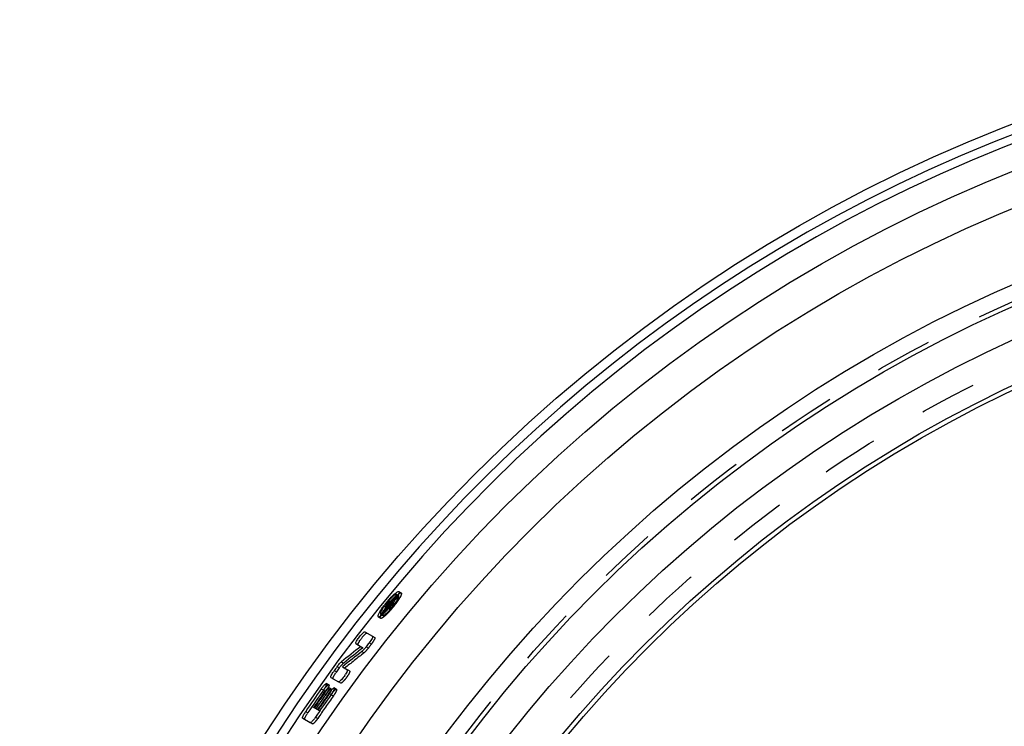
# Model space of a CAD drawing. Header units: millimetres. Extents: x 318 to 682, y 318 to 683.
# Tile 3 of 5: x 322 to 435, y 597 to 678. Entities that reach past the tile are written whole.
import ezdxf

# ---------------------------------------------------------------- set-up
doc = ezdxf.new("R2010")
doc.units = ezdxf.units.MM
doc.header["$LTSCALE"] = 65.185185
doc.linetypes.add('HIDDEN', pattern=[0.2, 0.1, -0.1])
doc.layers.add('KONST.EL_MIT_GEO', color=7, linetype='CONTINUOUS')
doc.layers.add('RUNDUNGEN', color=7, linetype='CONTINUOUS')

msp = doc.modelspace()

# ---------------------------------------------------------------- linework, layer by layer
at = {"layer": 'KONST.EL_MIT_GEO', "color": 7, "linetype": 'Continuous'}
for p, q in [((365.57, 611.76), (365.75, 611.66)), ((364.24, 610.41), (364.54, 610.23)), ((364.46, 610.6), (364.55, 610.72)), ((364.46, 610.6), (364.72, 610.45)), ((364.55, 610.55), (364.64, 610.66)), ((364.59, 610.53), (364.65, 610.6)), ((364.64, 610.66), (364.71, 610.63)), ((364.65, 610.6), (364.68, 610.6)), ((364.69, 610.8), (364.86, 610.7)), ((364.72, 610.62), (364.74, 610.62)), ((364.82, 610.82), (364.94, 610.85)), ((364.82, 610.82), (364.99, 610.72)), ((364.84, 611.04), (364.88, 611.02)), ((364.86, 610.66), (364.89, 610.67)), ((363.76, 609.54), (363.94, 609.43)), ((361.96, 607.52), (362.84, 607.01)), ((360.92, 606.16), (361.74, 605.68)), ((358.78, 603.53), (359.04, 603.38)), ((359.27, 604.08), (359.53, 603.93)), ((359.39, 603.5), (359.96, 603.18)), ((358.08, 602.3), (358.96, 601.79)), ((358.45, 603.07), (358.71, 602.92)), ((356.96, 600.98), (357.22, 600.84)), ((357.24, 600.5), (357.5, 600.35)), ((357.84, 600.48), (358.1, 600.33)), ((355.93, 598.97), (356.8, 598.46)), ((355.19, 598.41), (355.45, 598.26)), ((354.85, 597.63), (355.72, 597.13))]:
    msp.add_line(p, q, dxfattribs=at)
at = {"layer": 'KONST.EL_MIT_GEO', "color": 8, "linetype": 'HIDDEN'}
for p, q in [((365.75, 611.66), (365.83, 611.61)), ((365.84, 612.1), (366.1, 611.95)), ((364.51, 610.74), (364.64, 610.66)), ((364.54, 610.23), (364.8, 610.08)), ((364.65, 610.6), (364.91, 610.45)), ((364.66, 610.81), (364.69, 610.8)), ((364.71, 610.63), (364.9, 610.51)), ((364.72, 610.45), (364.81, 610.57)), ((364.72, 610.45), (364.98, 610.3)), ((364.78, 610.75), (365.15, 610.52)), ((364.81, 610.4), (364.9, 610.51)), ((364.85, 610.38), (364.91, 610.45)), ((365.34, 610.75), (364.88, 611.02)), ((364.91, 610.45), (365.15, 610.52)), ((364.99, 610.72), (365.07, 610.67)), ((363.75, 609.05), (363.5, 609.2)), ((363.94, 609.43), (364.02, 609.39)), ((362.84, 607.01), (363.1, 606.86)), ((362.1, 605.8), (362.36, 605.65)), ((362.45, 606.25), (362.7, 606.1)), ((361.6, 605.26), (361.86, 605.11)), ((360.21, 603.03), (359.96, 603.18)), ((357.84, 601.46), (357.58, 601.61)), ((358.12, 600.97), (357.86, 601.12)), ((358.72, 600.95), (358.46, 601.1)), ((359.21, 601.65), (358.96, 601.79)), ((357.22, 600.84), (357.48, 600.69)), ((357.5, 600.35), (357.75, 600.2)), ((358.1, 600.33), (358.35, 600.18)), ((356.32, 597.76), (356.58, 597.61)), ((355.72, 597.13), (355.98, 596.98))]:
    msp.add_line(p, q, dxfattribs=at)
at = {"layer": 'KONST.EL_MIT_GEO', "color": 7, "linetype": 'Continuous'}
for radius in [177.5, 172.44, 168.5, 160.5, 158.2, 154.7, 150, 149.5]:
    msp.add_circle((500, 500), radius, dxfattribs=at)
at = {"layer": 'KONST.EL_MIT_GEO', "color": 8, "linetype": 'HIDDEN'}
for radius in [158.7, 152]:
    msp.add_circle((500, 500), radius, dxfattribs=at)
at = {"layer": 'KONST.EL_MIT_GEO', "color": 7, "linetype": 'Continuous'}
for centre, radius, start, end in [((371.57, 605.05), 9.22, 137.3064, 138.2756), ((371.09, 605.5), 8.56, 136.2926, 137.3092), ((370.46, 606.1), 7.69, 135.2045, 136.2962), ((369.8, 606.75), 6.76, 134.0182, 135.2067), ((361.42, 613.67), 4.65, 326.438, 328.5631), ((367.73, 607.79), 4.43, 146.914, 149.1491), ((368.85, 607.06), 5.76, 145.0877, 146.9409), ((369.69, 606.48), 6.78, 143.4098, 145.103), ((372.19, 604.5), 10.04, 141.0125, 142.8441), ((370.33, 606), 7.58, 141.7921, 143.4125), ((372.34, 604.38), 10.23, 140.1141, 141.0193), ((370.69, 605.72), 8.03, 140.2314, 141.8044), ((372.26, 604.44), 10.14, 139.2067, 140.1163), ((370.24, 606.1), 7.45, 137.0488, 140.279), ((356.95, 616.9), 10.24, 317.6823, 318.5547), ((371.97, 604.69), 9.75, 138.275, 139.209), ((356.45, 617.35), 10.92, 318.5536, 319.388), ((356.08, 617.66), 11.39, 319.3859, 320.1951), ((358.06, 616.05), 8.77, 320.0479, 321.9236), ((355.96, 617.76), 11.55, 320.1931, 320.9952), ((356.03, 617.71), 11.47, 320.9943, 321.8002), ((358.31, 615.85), 8.45, 321.9245, 322.4803), ((358.62, 615.62), 8.07, 322.4782, 323.1967), ((356.28, 617.51), 11.15, 321.7982, 322.6192), ((358.99, 615.34), 7.6, 323.1966, 323.9725), ((357.48, 616.61), 9.65, 322.5606, 325.2863), ((359.39, 615.05), 7.1, 323.9712, 324.7556), ((360.18, 614.49), 6.14, 324.7283, 326.4642), ((358.75, 615.22), 7.77, 314.6911, 316.802), ((357.58, 616.34), 9.4, 316.76, 317.685), ((365.31, 603.9), 4.71, 142.5844, 144.3913), ((365.35, 603.87), 4.76, 140.8428, 142.5869), ((363.53, 605.05), 2.59, 148.3987, 151.0833), ((358.06, 608.87), 5.07, 321.6375, 322.7282), ((362.22, 600.34), 4.65, 144.1244, 145.9518), ((362.48, 600.19), 4.65, 144.1144, 145.9419), ((355.91, 605.09), 4.54, 325.7705, 327.576), ((353.21, 603.65), 4.91, 324.9279, 326.683), ((353.48, 603.16), 4.91, 325.0026, 326.7601), ((359.53, 599.09), 2.68, 136.6138, 138.8895), ((361.59, 597.85), 4.58, 141.216, 144.9344), ((354.08, 603.15), 4.91, 324.8972, 326.6545), ((358.81, 595.95), 4.37, 147.7337, 149.6075), ((359.03, 595.82), 4.63, 145.9284, 147.7557), ((359.29, 595.67), 4.63, 145.9215, 147.7489)]:
    msp.add_arc(centre, radius, start, end, dxfattribs=at)
at = {"layer": 'KONST.EL_MIT_GEO', "color": 8, "linetype": 'HIDDEN'}
for centre, radius, start, end in [((371.34, 605.35), 8.55, 136.2712, 137.2883), ((370.72, 605.95), 7.69, 135.1825, 136.2748), ((370.05, 606.61), 6.75, 133.9952, 135.1846), ((369.38, 607.3), 5.79, 132.6853, 134.0007), ((371.19, 605.28), 8.48, 143.4624, 145.8102), ((372.02, 604.67), 9.51, 142.8278, 143.4986), ((372.36, 604.41), 9.94, 141.8227, 142.8269), ((372.57, 604.25), 10.2, 140.2145, 141.8244), ((372.53, 604.28), 10.15, 139.1866, 140.2183), ((366.61, 609.1), 2.37, 137.5767, 141.0219), ((358.81, 615.48), 8.12, 317.3653, 320.3253), ((372.29, 604.48), 9.84, 138.5715, 139.1861), ((366.27, 609.42), 1.9, 135.1093, 137.6232), ((371.89, 604.84), 9.31, 137.289, 138.5782), ((358.3, 615.91), 8.79, 320.278, 321.7144), ((358.7, 615.6), 8.29, 321.7031, 323.1838), ((359.46, 615.04), 7.34, 323.179, 324.7404), ((361.05, 598.15), 4.68, 143.5769, 144.9228)]:
    msp.add_arc(centre, radius, start, end, dxfattribs=at)
at = {"layer": 'KONST.EL_MIT_GEO', "color": 7, "linetype": 'Continuous'}
for centre, major_axis, ratio, start_param, end_param in [((504.86, 497.19), (156.35, -90.27), 0.999517, 2.984902, 2.987293), ((504.85, 497.2), (156.08, -90.11), 0.999517, 2.985439, 2.987029), ((504.85, 497.2), (156.04, -90.09), 0.999517, 2.985395, 2.986986), ((279.53, 81.76), (272.78, 517.48), 0.58887, 0.520306, 0.520418), ((279.53, 81.76), (272.78, 517.48), 0.58887, 0.519949, 0.520246), ((504.85, 497.2), (156.04, -90.09), 0.999517, 2.982241, 2.983871), ((279.28, 81.28), (273.1, 518.08), 0.58887, 0.519024, 0.519378), ((476.39, 446.48), (81.93, 185.69), 0.957565, 1.058963, 1.073005), ((476.43, 446.57), (81.8, 185.39), 0.957565, 1.058765, 1.072832), ((504.83, 497.21), (155.32, -89.67), 0.999517, 3.011573, 3.014757), ((476.46, 446.64), (81.68, 185.12), 0.957565, 1.060944, 1.075018), ((504.87, 497.19), (156.48, -90.34), 0.999517, 3.035916, 3.039067), ((504.86, 497.2), (156.22, -90.19), 0.999517, 3.035736, 3.038893), ((504.87, 497.19), (156.48, -90.34), 0.999517, 3.053236, 3.070529), ((504.86, 497.2), (156.22, -90.19), 0.999517, 9.336271, 9.353594), ((504.85, 497.2), (156.03, -90.08), 0.999517, 3.054558, 3.065596), ((504.83, 497.21), (155.32, -89.67), 0.999517, 3.052572, 3.069995), ((504.84, 497.2), (155.77, -89.93), 0.999517, 3.05441, 3.065467), ((504.84, 497.21), (155.58, -89.82), 0.999517, 3.052723, 3.065375)]:
    msp.add_ellipse(centre, major_axis=major_axis, ratio=ratio, start_param=start_param, end_param=end_param, dxfattribs=at)
at = {"layer": 'KONST.EL_MIT_GEO', "color": 8, "linetype": 'HIDDEN'}
for centre, major_axis, ratio, start_param, end_param in [((504.85, 497.2), (156.08, -90.11), 0.999517, 2.984635, 2.985439), ((504.84, 497.2), (155.78, -89.94), 0.999517, 2.985128, 2.986722), ((279.61, 81.91), (272.69, 517.3), 0.58887, 0.518882, 0.519536), ((504.84, 497.2), (155.78, -89.94), 0.999517, 2.981968, 2.983601), ((504.82, 497.22), (155.05, -89.52), 0.999517, 3.011351, 3.01454), ((476.5, 446.73), (81.54, 184.82), 0.957565, 1.06075, 1.074848), ((504.85, 497.2), (155.95, -90.04), 0.999517, 3.052936, 3.065558), ((504.82, 497.22), (155.05, -89.52), 0.999517, 3.05242, 3.069873), ((504.83, 497.21), (155.5, -89.78), 0.999517, 3.054262, 3.065337)]:
    msp.add_ellipse(centre, major_axis=major_axis, ratio=ratio, start_param=start_param, end_param=end_param, dxfattribs=at)
for points, knots in [([(366.1, 611.95), (366.15, 611.92), (366.1, 611.66), (365.93, 611.36), (365.61, 610.86), (365.2, 610.34), (364.76, 609.82), (364.34, 609.39), (364.04, 609.15), (363.81, 609.02), (363.75, 609.05)], [0, 0, 0, 0, 0.045296, 0.150133, 0.305274, 0.488595, 0.673864, 0.834467, 0.94726, 1, 1, 1, 1]), ([(365.83, 611.61), (365.78, 611.64), (365.6, 611.54), (365.37, 611.36), (365.04, 611.03), (364.7, 610.63), (364.39, 610.23), (364.15, 609.84), (364.02, 609.61), (363.98, 609.41), (364.02, 609.39)], [0, 0, 0, 0, 0.053356, 0.16673, 0.327294, 0.512265, 0.695239, 0.850018, 0.954714, 1, 1, 1, 1]), ([(365.73, 611.23), (365.77, 611.32), (365.83, 611.41), (365.86, 611.59), (365.83, 611.61)], [0, 0, 0, 0, 0.695803, 1, 1, 1, 1]), ([(365.84, 611.86), (365.86, 611.88), (365.93, 611.92), (366.02, 611.96), (366.07, 611.96)], [0, 0, 0, 0, 0.336783, 1, 1, 1, 1]), ([(366.07, 611.96), (366.08, 611.96), (366.09, 611.95), (366.1, 611.95), (366.1, 611.95)], [0, 0, 0, 0, 0.52254, 1, 1, 1, 1]), ([(364.92, 610.66), (364.91, 610.67), (364.86, 610.62), (364.83, 610.59), (364.81, 610.57)], [0, 0, 0, 0, 0.320611, 1, 1, 1, 1]), ([(364.9, 610.51), (364.92, 610.54), (364.94, 610.57), (364.98, 610.63), (364.97, 610.64)], [0, 0, 0, 0, 0.698642, 1, 1, 1, 1]), ([(364.92, 610.76), (364.93, 610.77), (364.98, 610.82), (365.03, 610.86), (365.06, 610.88)], [0, 0, 0, 0, 0.315763, 1, 1, 1, 1]), ([(365.06, 610.88), (365.07, 610.88), (365.08, 610.88), (365.08, 610.89), (365.09, 610.89)], [0, 0, 0, 0, 0.550922, 1, 1, 1, 1]), ([(365.15, 610.86), (365.17, 610.85), (365.13, 610.76), (365.1, 610.71), (365.07, 610.67)], [0, 0, 0, 0, 0.291706, 1, 1, 1, 1]), ([(363.75, 609.05), (363.74, 609.06), (363.69, 609.13), (363.73, 609.22), (363.76, 609.29)], [0, 0, 0, 0, 0.1559, 1, 1, 1, 1]), ([(363.84, 609.49), (363.86, 609.53), (363.96, 609.72), (364.08, 609.9), (364.17, 610.04)], [0, 0, 0, 0, 0.216864, 1, 1, 1, 1]), ([(364.02, 609.39), (364.05, 609.37), (364.17, 609.41), (364.42, 609.6), (364.64, 609.81), (364.79, 609.98)], [0, 0, 0, 0, 0.105847, 0.315124, 1, 1, 1, 1]), ([(362.19, 607.37), (362.19, 607.37), (362.2, 607.37), (362.21, 607.37), (362.22, 607.37)], [0, 0, 0, 0, 0.556398, 1, 1, 1, 1]), ([(363.1, 606.86), (363.12, 606.84), (363.1, 606.73), (362.98, 606.5), (362.83, 606.26), (362.7, 606.1)], [0, 0, 0, 0, 0.093603, 0.308154, 1, 1, 1, 1]), ([(362.36, 605.65), (362.31, 605.59), (362.16, 605.4), (362, 605.22), (361.86, 605.11)], [0, 0, 0, 0, 0.290305, 1, 1, 1, 1]), ([(358.34, 602.15), (358.32, 602.16), (358.32, 602.26), (358.35, 602.32), (358.37, 602.36)], [0, 0, 0, 0, 0.31405, 1, 1, 1, 1]), ([(360.21, 603.03), (360.24, 603.01), (360.22, 602.9), (360.15, 602.75), (360.02, 602.51), (359.84, 602.26), (359.65, 602.02), (359.47, 601.81), (359.34, 601.69), (359.24, 601.63), (359.21, 601.65)], [0, 0, 0, 0, 0.046421, 0.152235, 0.308205, 0.492296, 0.677707, 0.837372, 0.94859, 1, 1, 1, 1]), ([(357.29, 600.92), (357.38, 601.05), (357.54, 601.23), (357.72, 601.44), (357.81, 601.46)], [0, 0, 0, 0, 0.642247, 1, 1, 1, 1]), ([(357.84, 601.46), (357.87, 601.44), (357.85, 601.33), (357.78, 601.18), (357.65, 600.94), (357.54, 600.78), (357.48, 600.69)], [0, 0, 0, 0, 0.094793, 0.309508, 0.626896, 1, 1, 1, 1]), ([(357.81, 601.46), (357.82, 601.46), (357.83, 601.46), (357.84, 601.46), (357.84, 601.46)], [0, 0, 0, 0, 0.552185, 1, 1, 1, 1]), ([(358.12, 600.97), (358.14, 600.96), (358.12, 600.84), (358.05, 600.69), (357.92, 600.45), (357.81, 600.29), (357.75, 600.2)], [0, 0, 0, 0, 0.094833, 0.309562, 0.626935, 1, 1, 1, 1]), ([(357.92, 600.86), (357.94, 600.88), (357.99, 600.92), (358.04, 600.97), (358.09, 600.97)], [0, 0, 0, 0, 0.336251, 1, 1, 1, 1]), ([(358.09, 600.97), (358.09, 600.98), (358.1, 600.98), (358.11, 600.97), (358.12, 600.97)], [0, 0, 0, 0, 0.55212, 1, 1, 1, 1]), ([(358.1, 600.33), (358.13, 600.37), (358.24, 600.52), (358.35, 600.66), (358.45, 600.76)], [0, 0, 0, 0, 0.266961, 1, 1, 1, 1]), ([(358.72, 600.95), (358.74, 600.94), (358.72, 600.82), (358.66, 600.67), (358.53, 600.43), (358.42, 600.27), (358.35, 600.18)], [0, 0, 0, 0, 0.094777, 0.309485, 0.62688, 1, 1, 1, 1]), ([(358.45, 600.76), (358.47, 600.79), (358.54, 600.86), (358.62, 600.94), (358.69, 600.95)], [0, 0, 0, 0, 0.345682, 1, 1, 1, 1]), ([(358.69, 600.95), (358.69, 600.96), (358.7, 600.96), (358.71, 600.95), (358.72, 600.95)], [0, 0, 0, 0, 0.552211, 1, 1, 1, 1]), ([(355.1, 597.48), (355.08, 597.5), (355.09, 597.59), (355.11, 597.65), (355.13, 597.7)], [0, 0, 0, 0, 0.315547, 1, 1, 1, 1]), ([(356.58, 597.61), (356.52, 597.52), (356.4, 597.36), (356.22, 597.15), (356.1, 597.03), (356, 596.96), (355.98, 596.98)], [0, 0, 0, 0, 0.366474, 0.682016, 0.899898, 1, 1, 1, 1])]:
    msp.add_open_spline(points, degree=3, knots=knots, dxfattribs=at)
at = {"layer": 'KONST.EL_MIT_GEO', "color": 7, "linetype": 'Continuous'}
for points, knots in [([(365.57, 611.76), (365.54, 611.78), (365.42, 611.74), (365.16, 611.56), (364.95, 611.34), (364.79, 611.18)], [0, 0, 0, 0, 0.106265, 0.315904, 1, 1, 1, 1]), ([(365.1, 611.61), (365.24, 611.75), (365.43, 611.92), (365.67, 612.07), (365.77, 612.11), (365.81, 612.11)], [0, 0, 0, 0, 0.654981, 0.868885, 1, 1, 1, 1]), ([(365.75, 611.66), (365.72, 611.62), (365.62, 611.43), (365.5, 611.25), (365.41, 611.12)], [0, 0, 0, 0, 0.216797, 1, 1, 1, 1]), ([(365.53, 611.5), (365.56, 611.56), (365.59, 611.63), (365.59, 611.75), (365.57, 611.76)], [0, 0, 0, 0, 0.67641, 1, 1, 1, 1]), ([(365.84, 612.1), (365.88, 612.07), (365.86, 611.87), (365.79, 611.76), (365.75, 611.66)], [0, 0, 0, 0, 0.310244, 1, 1, 1, 1]), ([(365.81, 612.11), (365.82, 612.11), (365.83, 612.1), (365.84, 612.1), (365.84, 612.1)], [0, 0, 0, 0, 0.522841, 1, 1, 1, 1]), ([(363.5, 609.2), (363.47, 609.22), (363.45, 609.33), (363.57, 609.62), (363.71, 609.88), (363.84, 610.07)], [0, 0, 0, 0, 0.101453, 0.30057, 1, 1, 1, 1]), ([(363.76, 609.54), (363.8, 609.51), (363.96, 609.6), (364.17, 609.76), (364.47, 610.06), (364.67, 610.29), (364.78, 610.42)], [0, 0, 0, 0, 0.103092, 0.320184, 0.632101, 1, 1, 1, 1]), ([(363.84, 610.07), (363.86, 610.11), (363.97, 610.28), (364.09, 610.44), (364.18, 610.56)], [0, 0, 0, 0, 0.237019, 1, 1, 1, 1]), ([(364.51, 610.74), (364.53, 610.76), (364.6, 610.85), (364.68, 610.93), (364.74, 610.98)], [0, 0, 0, 0, 0.277023, 1, 1, 1, 1]), ([(364.66, 610.81), (364.65, 610.82), (364.6, 610.77), (364.57, 610.74), (364.55, 610.72)], [0, 0, 0, 0, 0.320589, 1, 1, 1, 1]), ([(364.64, 610.66), (364.66, 610.69), (364.68, 610.72), (364.72, 610.78), (364.71, 610.79)], [0, 0, 0, 0, 0.698632, 1, 1, 1, 1]), ([(364.74, 610.98), (364.75, 610.99), (364.78, 611.01), (364.8, 611.03), (364.83, 611.04)], [0, 0, 0, 0, 0.33356, 1, 1, 1, 1]), ([(364.89, 611.01), (364.91, 611), (364.87, 610.91), (364.84, 610.86), (364.82, 610.82)], [0, 0, 0, 0, 0.291721, 1, 1, 1, 1]), ([(363.52, 609.19), (363.52, 609.19), (363.51, 609.19), (363.5, 609.2), (363.5, 609.2)], [0, 0, 0, 0, 0.52192, 1, 1, 1, 1]), ([(363.94, 609.43), (363.86, 609.37), (363.74, 609.27), (363.58, 609.19), (363.52, 609.19)], [0, 0, 0, 0, 0.641766, 1, 1, 1, 1]), ([(363.76, 609.7), (363.75, 609.68), (363.74, 609.63), (363.73, 609.55), (363.76, 609.54)], [0, 0, 0, 0, 0.371423, 1, 1, 1, 1]), ([(363.86, 609.92), (363.84, 609.9), (363.81, 609.83), (363.77, 609.75), (363.76, 609.7)], [0, 0, 0, 0, 0.289322, 1, 1, 1, 1]), ([(364.22, 609.69), (364.2, 609.67), (364.11, 609.58), (364.01, 609.49), (363.94, 609.43)], [0, 0, 0, 0, 0.270074, 1, 1, 1, 1]), ([(360.96, 606.36), (361.02, 606.49), (361.19, 606.76), (361.46, 607.12), (361.71, 607.38), (361.87, 607.5), (361.94, 607.53), (361.96, 607.52)], [0, 0, 0, 0, 0.27649, 0.606473, 0.876451, 0.958771, 1, 1, 1, 1]), ([(361.66, 606.88), (361.75, 607), (361.92, 607.16), (362.1, 607.35), (362.19, 607.37)], [0, 0, 0, 0, 0.638914, 1, 1, 1, 1]), ([(362.84, 607.01), (362.86, 606.99), (362.84, 606.88), (362.72, 606.65), (362.57, 606.41), (362.45, 606.25)], [0, 0, 0, 0, 0.09361, 0.308163, 1, 1, 1, 1]), ([(360.92, 606.16), (360.9, 606.17), (360.91, 606.26), (360.93, 606.32), (360.96, 606.36)], [0, 0, 0, 0, 0.312352, 1, 1, 1, 1]), ([(361.18, 606.01), (361.15, 606.02), (361.18, 606.17), (361.23, 606.24), (361.26, 606.31)], [0, 0, 0, 0, 0.298719, 1, 1, 1, 1]), ([(362.04, 605.72), (362, 605.67), (361.86, 605.51), (361.72, 605.35), (361.6, 605.26)], [0, 0, 0, 0, 0.29282, 1, 1, 1, 1]), ([(358.78, 603.53), (358.82, 603.58), (358.96, 603.76), (359.11, 603.93), (359.23, 604.04)], [0, 0, 0, 0, 0.281104, 1, 1, 1, 1]), ([(359.04, 603.38), (359.11, 603.48), (359.21, 603.61), (359.32, 603.72), (359.34, 603.75)], [0, 0, 0, 0, 0.767867, 1, 1, 1, 1]), ([(359.23, 604.04), (359.23, 604.05), (359.25, 604.06), (359.26, 604.07), (359.27, 604.08)], [0, 0, 0, 0, 0.518064, 1, 1, 1, 1]), ([(359.48, 603.89), (359.49, 603.9), (359.51, 603.91), (359.52, 603.92), (359.53, 603.93)], [0, 0, 0, 0, 0.518063, 1, 1, 1, 1]), ([(358.08, 602.3), (358.06, 602.31), (358.07, 602.41), (358.15, 602.61), (358.27, 602.81), (358.36, 602.95)], [0, 0, 0, 0, 0.095301, 0.303623, 1, 1, 1, 1]), ([(358.37, 602.36), (358.38, 602.39), (358.46, 602.54), (358.55, 602.69), (358.62, 602.8)], [0, 0, 0, 0, 0.208193, 1, 1, 1, 1]), ([(359.67, 602.53), (359.55, 602.36), (359.37, 602.12), (359.13, 601.89), (359.03, 601.8), (358.99, 601.79)], [0, 0, 0, 0, 0.629707, 0.864626, 1, 1, 1, 1]), ([(359.92, 602.97), (359.91, 602.94), (359.86, 602.84), (359.8, 602.73), (359.75, 602.65)], [0, 0, 0, 0, 0.214095, 1, 1, 1, 1]), ([(359.96, 603.18), (359.98, 603.17), (359.97, 603.07), (359.94, 603.01), (359.92, 602.97)], [0, 0, 0, 0, 0.313078, 1, 1, 1, 1]), ([(356.96, 600.98), (356.99, 601.02), (357.1, 601.17), (357.22, 601.32), (357.31, 601.42)], [0, 0, 0, 0, 0.266971, 1, 1, 1, 1]), ([(357.31, 601.42), (357.37, 601.47), (357.44, 601.54), (357.55, 601.62), (357.58, 601.61)], [0, 0, 0, 0, 0.6881, 1, 1, 1, 1]), ([(357.51, 601.3), (357.49, 601.28), (357.43, 601.16), (357.36, 601.05), (357.31, 600.96)], [0, 0, 0, 0, 0.22417, 1, 1, 1, 1]), ([(357.58, 601.61), (357.61, 601.59), (357.58, 601.45), (357.54, 601.37), (357.51, 601.3)], [0, 0, 0, 0, 0.301137, 1, 1, 1, 1]), ([(357.86, 601.12), (357.88, 601.11), (357.87, 601.02), (357.79, 600.81), (357.67, 600.61), (357.58, 600.47)], [0, 0, 0, 0, 0.095536, 0.303708, 1, 1, 1, 1]), ([(357.59, 600.93), (357.61, 600.95), (357.67, 601.01), (357.73, 601.07), (357.79, 601.1)], [0, 0, 0, 0, 0.310961, 1, 1, 1, 1]), ([(358.46, 601.1), (358.48, 601.09), (358.47, 600.99), (358.39, 600.79), (358.27, 600.59), (358.18, 600.45)], [0, 0, 0, 0, 0.095482, 0.303629, 1, 1, 1, 1]), ([(358.19, 600.91), (358.24, 600.97), (358.31, 601.03), (358.43, 601.12), (358.46, 601.1)], [0, 0, 0, 0, 0.688067, 1, 1, 1, 1]), ([(358.99, 601.79), (358.98, 601.79), (358.97, 601.79), (358.96, 601.79), (358.96, 601.79)], [0, 0, 0, 0, 0.554772, 1, 1, 1, 1]), ([(354.85, 597.63), (354.83, 597.64), (354.83, 597.71), (354.89, 597.89), (354.97, 598.05), (355.04, 598.17)], [0, 0, 0, 0, 0.098706, 0.302496, 1, 1, 1, 1]), ([(355.13, 597.7), (355.14, 597.73), (355.21, 597.88), (355.3, 598.03), (355.37, 598.14)], [0, 0, 0, 0, 0.208585, 1, 1, 1, 1]), ([(356.32, 597.76), (356.26, 597.67), (356.15, 597.51), (355.97, 597.3), (355.85, 597.18), (355.75, 597.11), (355.72, 597.13)], [0, 0, 0, 0, 0.36648, 0.682023, 0.899903, 1, 1, 1, 1])]:
    msp.add_open_spline(points, degree=3, knots=knots, dxfattribs=at)
for points in [[(365.39, 611.25), (365.42, 611.29), (365.44, 611.34), (365.47, 611.38)], [(365.47, 611.38), (365.49, 611.42), (365.51, 611.46), (365.53, 611.5)], [(365.65, 611.72), (365.71, 611.77), (365.77, 611.82), (365.84, 611.86)], [(363.93, 610.06), (363.91, 610.01), (363.88, 609.97), (363.86, 609.92)], [(363.76, 609.29), (363.78, 609.36), (363.81, 609.43), (363.84, 609.49)], [(361.32, 606.41), (361.37, 606.49), (361.42, 606.57), (361.48, 606.64)], [(359.34, 603.75), (359.39, 603.8), (359.44, 603.85), (359.48, 603.89)], [(357.79, 601.1), (357.81, 601.12), (357.84, 601.13), (357.86, 601.12)], [(357.24, 600.5), (357.33, 600.62), (357.42, 600.74), (357.52, 600.85)], [(358.02, 600.71), (358.07, 600.78), (358.13, 600.85), (358.19, 600.91)]]:
    msp.add_open_spline(points, degree=3, dxfattribs=at)
at = {"layer": 'KONST.EL_MIT_GEO', "color": 8, "linetype": 'HIDDEN'}
for points in [[(365.46, 611.56), (365.52, 611.61), (365.58, 611.67), (365.65, 611.72)], [(365.65, 611.1), (365.68, 611.14), (365.7, 611.19), (365.73, 611.23)], [(365.45, 610.8), (365.52, 610.9), (365.59, 611), (365.65, 611.1)], [(357.5, 600.35), (357.58, 600.47), (357.67, 600.58), (357.76, 600.69)], [(357.76, 600.69), (357.81, 600.75), (357.86, 600.81), (357.92, 600.86)]]:
    msp.add_open_spline(points, degree=3, dxfattribs=at)
at = {"layer": 'RUNDUNGEN', "color": 7, "linetype": 'Continuous'}
for radius, start, end in [(175.41, 106.4284, 73.5716), (176.4, 110.7837, 69.2163)]:
    msp.add_arc((500, 500), radius, start, end, dxfattribs=at)

doc.saveas('drawing.dxf')
